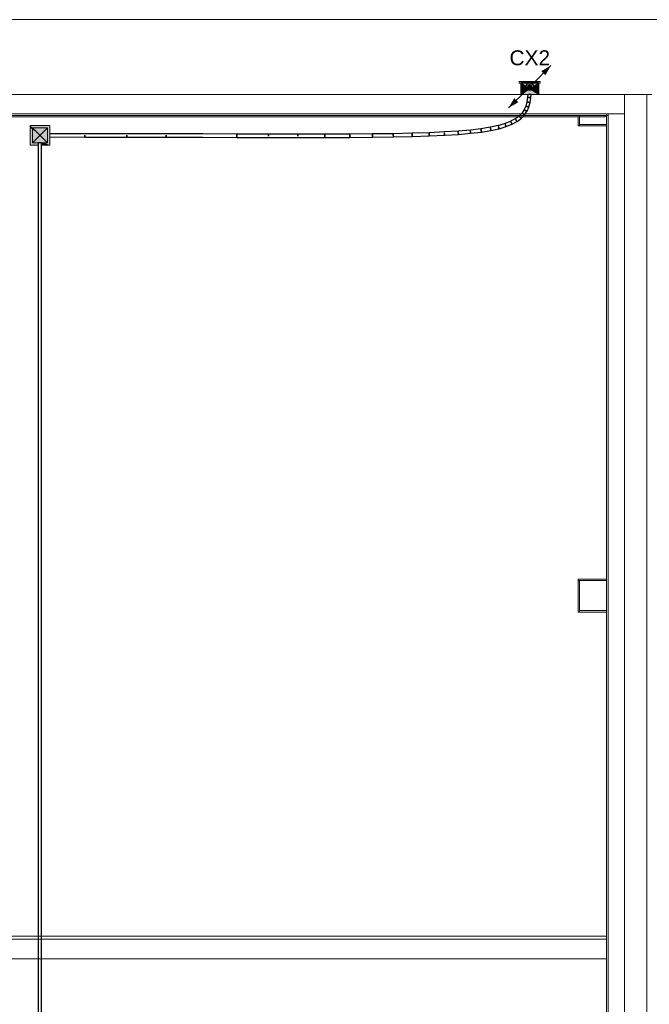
# Model space of a CAD drawing. Header units: millimetres. Extents: x 4476663 to 4477054, y -30323851 to -30323414.
# Tile 195 of 256: x 4476946 to 4476954, y -30323648 to -30323635. Entities that reach past the tile are written whole.
import ezdxf

# ---------------------------------------------------------------- set-up
doc = ezdxf.new("R2010")
doc.units = ezdxf.units.MM
doc.linetypes.add('NULL', pattern=[0])
for name, color, linetype, lineweight in [('Caixas de passagem', 134, 'Continuous', 5), ('Caixas de passagem - Hachuras', 174, 'Continuous', 5), ('CE-Caixa de passagem de fiação', 9, 'Continuous', 18), ('CE-Condutos (Direta)', 52, 'Continuous', 25), ('CE-Condutos (Teto)', 1, 'Continuous', 25), ('IFC-Parede padrão-Contorno', 44, 'Continuous', 5), ('Textos', 7, 'Continuous', 9)]:
    doc.layers.add(name, color=color, linetype=linetype, lineweight=lineweight)
doc.styles.add('ARIAL', font='arial.ttf')

msp = doc.modelspace()

# ---------------------------------------------------------------- hatches: boundary and pattern name
at = {"layer": 'Caixas de passagem', "linetype": 'Continuous'}
msp.add_hatch(color=134, dxfattribs=at).paths.add_polyline_path([(4476952.916, -30323635.487), (4476952.636, -30323635.487), (4476952.636, -30323635.507), (4476952.916, -30323635.507)])
at = {"layer": 'Caixas de passagem - Hachuras', "linetype": 'Continuous'}
for points in [[(4476952.776, -30323635.582), (4476952.656, -30323635.507), (4476952.656, -30323635.657)], [(4476952.896, -30323635.507), (4476952.656, -30323635.507), (4476952.776, -30323635.582)], [(4476952.896, -30323635.507), (4476952.776, -30323635.582), (4476952.896, -30323635.657)], [(4476952.776, -30323635.582), (4476952.656, -30323635.657), (4476952.896, -30323635.657)], [(4476946.124, -30323636.105), (4476946.224, -30323636.205), (4476946.324, -30323636.105)], [(4476946.124, -30323636.105), (4476946.124, -30323636.305), (4476946.224, -30323636.205)], [(4476946.324, -30323636.105), (4476946.224, -30323636.205), (4476946.324, -30323636.305)], [(4476946.224, -30323636.205), (4476946.124, -30323636.305), (4476946.324, -30323636.305)]]:
    msp.add_hatch(color=174, dxfattribs=at).paths.add_polyline_path(points)
at = {"layer": 'CE-Caixa de passagem de fiação', "linetype": 'Continuous'}
for points in [[(4476952.888, -30323635.497), (4476952.654, -30323635.507), (4476952.896, -30323635.507)], [(4476952.888, -30323635.497), (4476952.664, -30323635.497), (4476952.654, -30323635.507)], [(4476952.742, -30323635.517), (4476952.751, -30323635.532), (4476952.789, -30323635.532), (4476952.8, -30323635.546), (4476952.797, -30323635.569), (4476952.656, -30323635.657), (4476952.896, -30323635.657), (4476952.896, -30323635.507), (4476952.656, -30323635.507), (4476952.656, -30323635.657), (4476952.774, -30323635.583), (4476952.748, -30323635.561)], [(4476946.094, -30323636.075), (4476946.094, -30323636.105), (4476946.202, -30323636.183), (4476946.124, -30323636.105), (4476946.13, -30323636.105)], [(4476946.324, -30323636.305), (4476946.281, -30323636.305), (4476946.354, -30323636.335), (4476946.354, -30323636.075), (4476946.094, -30323636.075), (4476946.13, -30323636.105), (4476946.324, -30323636.105)], [(4476946.094, -30323636.335), (4476946.202, -30323636.335), (4476946.202, -30323636.305), (4476946.124, -30323636.305), (4476946.124, -30323636.127), (4476946.094, -30323636.105)], [(4476946.124, -30323636.105), (4476946.124, -30323636.305), (4476946.324, -30323636.305), (4476946.324, -30323636.105), (4476946.124, -30323636.105), (4476946.201, -30323636.183)], [(4476946.354, -30323636.335), (4476946.281, -30323636.305), (4476946.246, -30323636.305), (4476946.246, -30323636.335)]]:
    msp.add_hatch(color=181, dxfattribs=at).paths.add_polyline_path(points)
at = {"layer": 'CE-Condutos (Direta)', "linetype": 'Continuous'}
for points in [[(4476953.059, -30323635.272), (4476952.929, -30323635.347), (4476952.984, -30323635.402)], [(4476952.75, -30323635.554), (4476952.752, -30323635.565), (4476952.768, -30323635.579), (4476952.789, -30323635.577), (4476952.801, -30323635.56), (4476952.797, -30323635.539), (4476952.778, -30323635.529), (4476952.758, -30323635.535)], [(4476952.493, -30323635.837), (4476952.623, -30323635.762), (4476952.568, -30323635.707)]]:
    msp.add_hatch(color=161, dxfattribs=at).paths.add_polyline_path(points)

# ---------------------------------------------------------------- linework, layer by layer
at = {"layer": 'Caixas de passagem'}
for p, q in [((4476952.636, -30323635.507), (4476952.636, -30323635.487)), ((4476952.636, -30323635.487), (4476952.916, -30323635.487)), ((4476952.656, -30323635.507), (4476952.636, -30323635.507)), ((4476952.656, -30323635.657), (4476952.896, -30323635.507)), ((4476952.896, -30323635.657), (4476952.656, -30323635.507)), ((4476952.916, -30323635.507), (4476952.896, -30323635.507)), ((4476952.916, -30323635.487), (4476952.916, -30323635.507)), ((4476946.124, -30323636.305), (4476946.124, -30323636.105)), ((4476946.124, -30323636.105), (4476946.324, -30323636.105)), ((4476946.324, -30323636.305), (4476946.124, -30323636.105)), ((4476946.324, -30323636.105), (4476946.124, -30323636.305)), ((4476946.324, -30323636.105), (4476946.324, -30323636.305)), ((4476946.324, -30323636.305), (4476946.124, -30323636.305))]:
    msp.add_line(p, q, dxfattribs=at)
msp.add_lwpolyline([(4476952.656, -30323635.657), (4476952.656, -30323635.507), (4476952.896, -30323635.507), (4476952.896, -30323635.657), (4476952.656, -30323635.657)], dxfattribs=at)
at = {"layer": 'CE-Caixa de passagem de fiação'}
for p, q in [((4476952.664, -30323635.497), (4476952.654, -30323635.507)), ((4476952.654, -30323635.507), (4476952.896, -30323635.507)), ((4476952.656, -30323635.507), (4476952.656, -30323635.514)), ((4476952.71, -30323635.507), (4476952.656, -30323635.507)), ((4476952.656, -30323635.514), (4476952.656, -30323635.542)), ((4476952.67, -30323635.497), (4476952.664, -30323635.497)), ((4476952.68, -30323635.497), (4476952.67, -30323635.497)), ((4476952.67, -30323635.497), (4476952.671, -30323635.497)), ((4476952.67, -30323635.497), (4476952.67, -30323635.497)), ((4476952.671, -30323635.497), (4476952.67, -30323635.497)), ((4476952.671, -30323635.497), (4476952.673, -30323635.497)), ((4476952.672, -30323635.497), (4476952.671, -30323635.497)), ((4476952.674, -30323635.497), (4476952.672, -30323635.497)), ((4476952.673, -30323635.497), (4476952.674, -30323635.497)), ((4476952.674, -30323635.497), (4476952.675, -30323635.497)), ((4476952.675, -30323635.497), (4476952.674, -30323635.497)), ((4476952.675, -30323635.497), (4476952.676, -30323635.497)), ((4476952.676, -30323635.497), (4476952.675, -30323635.497)), ((4476952.676, -30323635.497), (4476952.677, -30323635.497)), ((4476952.677, -30323635.497), (4476952.676, -30323635.497)), ((4476952.677, -30323635.497), (4476952.679, -30323635.497)), ((4476952.679, -30323635.497), (4476952.677, -30323635.497)), ((4476952.679, -30323635.497), (4476952.68, -30323635.497)), ((4476952.68, -30323635.497), (4476952.679, -30323635.497)), ((4476952.682, -30323635.497), (4476952.68, -30323635.497)), ((4476952.68, -30323635.497), (4476952.68, -30323635.497)), ((4476952.68, -30323635.497), (4476952.68, -30323635.497)), ((4476952.68, -30323635.497), (4476952.682, -30323635.497)), ((4476952.682, -30323635.497), (4476952.68, -30323635.497)), ((4476952.872, -30323635.497), (4476952.682, -30323635.497)), ((4476952.682, -30323635.497), (4476952.682, -30323635.497)), ((4476952.712, -30323635.507), (4476952.71, -30323635.507)), ((4476952.74, -30323635.507), (4476952.712, -30323635.507)), ((4476952.76, -30323635.507), (4476952.74, -30323635.507)), ((4476952.761, -30323635.507), (4476952.76, -30323635.507)), ((4476952.779, -30323635.507), (4476952.761, -30323635.507)), ((4476952.782, -30323635.507), (4476952.779, -30323635.507)), ((4476952.801, -30323635.507), (4476952.782, -30323635.507)), ((4476952.807, -30323635.507), (4476952.801, -30323635.507)), ((4476952.825, -30323635.507), (4476952.807, -30323635.507)), ((4476952.866, -30323635.507), (4476952.825, -30323635.507)), ((4476952.896, -30323635.507), (4476952.866, -30323635.507)), ((4476952.882, -30323635.497), (4476952.872, -30323635.497)), ((4476952.872, -30323635.497), (4476952.872, -30323635.497)), ((4476952.873, -30323635.497), (4476952.872, -30323635.497)), ((4476952.872, -30323635.497), (4476952.873, -30323635.497)), ((4476952.874, -30323635.497), (4476952.873, -30323635.497)), ((4476952.873, -30323635.497), (4476952.874, -30323635.497)), ((4476952.875, -30323635.497), (4476952.874, -30323635.497)), ((4476952.874, -30323635.497), (4476952.876, -30323635.497)), ((4476952.877, -30323635.497), (4476952.875, -30323635.497)), ((4476952.876, -30323635.497), (4476952.877, -30323635.497)), ((4476952.878, -30323635.497), (4476952.877, -30323635.497)), ((4476952.877, -30323635.497), (4476952.878, -30323635.497)), ((4476952.879, -30323635.497), (4476952.878, -30323635.497)), ((4476952.878, -30323635.497), (4476952.879, -30323635.497)), ((4476952.88, -30323635.497), (4476952.879, -30323635.497)), ((4476952.879, -30323635.497), (4476952.88, -30323635.497)), ((4476952.882, -30323635.497), (4476952.88, -30323635.497)), ((4476952.88, -30323635.497), (4476952.882, -30323635.497)), ((4476952.888, -30323635.497), (4476952.882, -30323635.497)), ((4476952.882, -30323635.497), (4476952.882, -30323635.497)), ((4476952.896, -30323635.505), (4476952.888, -30323635.497)), ((4476952.898, -30323635.507), (4476952.896, -30323635.505)), ((4476952.896, -30323635.542), (4476952.896, -30323635.507)), ((4476952.896, -30323635.507), (4476952.898, -30323635.507)), ((4476952.656, -30323635.542), (4476952.656, -30323635.567)), ((4476952.656, -30323635.567), (4476952.656, -30323635.594)), ((4476952.656, -30323635.594), (4476952.656, -30323635.62)), ((4476952.656, -30323635.62), (4476952.656, -30323635.657)), ((4476952.656, -30323635.657), (4476952.7, -30323635.657)), ((4476952.7, -30323635.657), (4476952.75, -30323635.657)), ((4476952.75, -30323635.657), (4476952.758, -30323635.657)), ((4476952.758, -30323635.657), (4476952.772, -30323635.657)), ((4476952.772, -30323635.657), (4476952.773, -30323635.657)), ((4476952.772, -30323635.657), (4476952.772, -30323635.657)), ((4476952.772, -30323635.657), (4476952.772, -30323635.657)), ((4476952.773, -30323635.657), (4476952.896, -30323635.657)), ((4476952.896, -30323635.657), (4476952.896, -30323635.542)), ((4476946.094, -30323636.075), (4476946.094, -30323636.105)), ((4476946.124, -30323636.075), (4476946.094, -30323636.075)), ((4476946.094, -30323636.105), (4476946.094, -30323636.227)), ((4476946.224, -30323636.075), (4476946.124, -30323636.075)), ((4476946.224, -30323636.105), (4476946.124, -30323636.105)), ((4476946.124, -30323636.105), (4476946.124, -30323636.227)), ((4476946.324, -30323636.075), (4476946.224, -30323636.075)), ((4476946.324, -30323636.105), (4476946.224, -30323636.105)), ((4476946.354, -30323636.075), (4476946.324, -30323636.075)), ((4476946.324, -30323636.183), (4476946.324, -30323636.105)), ((4476946.324, -30323636.227), (4476946.324, -30323636.183)), ((4476946.354, -30323636.105), (4476946.354, -30323636.075)), ((4476946.354, -30323636.183), (4476946.354, -30323636.105)), ((4476946.354, -30323636.227), (4476946.354, -30323636.183)), ((4476946.094, -30323636.227), (4476946.094, -30323636.305)), ((4476946.094, -30323636.305), (4476946.094, -30323636.335)), ((4476946.124, -30323636.227), (4476946.124, -30323636.305)), ((4476946.124, -30323636.305), (4476946.202, -30323636.305)), ((4476946.202, -30323636.305), (4476946.224, -30323636.305)), ((4476946.224, -30323636.305), (4476946.246, -30323636.305)), ((4476946.246, -30323636.305), (4476946.324, -30323636.305)), ((4476946.324, -30323636.305), (4476946.324, -30323636.227)), ((4476946.354, -30323636.335), (4476946.354, -30323636.227)), ((4476946.094, -30323636.335), (4476946.124, -30323636.335)), ((4476946.124, -30323636.335), (4476946.202, -30323636.335)), ((4476946.246, -30323636.335), (4476946.324, -30323636.335)), ((4476946.324, -30323636.335), (4476946.354, -30323636.335))]:
    msp.add_line(p, q, dxfattribs=at)
at = {"layer": 'CE-Condutos (Direta)'}
for p, q in [((4476952.768, -30323635.53), (4476952.758, -30323635.535)), ((4476952.778, -30323635.529), (4476952.768, -30323635.53)), ((4476952.789, -30323635.532), (4476952.778, -30323635.529)), ((4476952.752, -30323635.544), (4476952.75, -30323635.554)), ((4476952.75, -30323635.554), (4476952.752, -30323635.565)), ((4476952.758, -30323635.535), (4476952.752, -30323635.544)), ((4476952.752, -30323635.565), (4476952.758, -30323635.574)), ((4476952.758, -30323635.574), (4476952.768, -30323635.579)), ((4476952.768, -30323635.579), (4476952.778, -30323635.58)), ((4476952.778, -30323635.58), (4476952.789, -30323635.577)), ((4476952.797, -30323635.539), (4476952.789, -30323635.532)), ((4476952.789, -30323635.577), (4476952.797, -30323635.57)), ((4476952.801, -30323635.549), (4476952.797, -30323635.539)), ((4476952.797, -30323635.57), (4476952.801, -30323635.56)), ((4476952.801, -30323635.56), (4476952.801, -30323635.549))]:
    msp.add_line(p, q, dxfattribs=at)
for points in [[(4476952.811, -30323635.519), (4476953.059, -30323635.272)], [(4476952.74, -30323635.59), (4476952.493, -30323635.837)]]:
    msp.add_lwpolyline(points, dxfattribs=at)
msp.add_circle((4476952.776, -30323635.554), 0.05, dxfattribs=at)
msp.add_circle((4476952.776, -30323635.554), 0.05, dxfattribs=at)
at = {"layer": 'CE-Condutos (Teto)'}
for p, q in [((4476952.75, -30323635.655), (4476952.747, -30323635.693)), ((4476952.772, -30323635.657), (4476952.763, -30323635.656)), ((4476952.781, -30323635.658), (4476952.772, -30323635.657)), ((4476952.788, -30323635.658), (4476952.781, -30323635.658)), ((4476952.793, -30323635.659), (4476952.788, -30323635.658)), ((4476952.792, -30323635.7), (4476952.795, -30323635.659)), ((4476952.795, -30323635.659), (4476952.793, -30323635.659)), ((4476952.737, -30323635.757), (4476952.722, -30323635.813)), ((4476952.738, -30323635.755), (4476952.737, -30323635.757)), ((4476952.738, -30323635.755), (4476952.737, -30323635.757)), ((4476952.737, -30323635.758), (4476952.739, -30323635.758)), ((4476952.747, -30323635.696), (4476952.738, -30323635.755)), ((4476952.739, -30323635.758), (4476952.744, -30323635.759)), ((4476952.744, -30323635.759), (4476952.751, -30323635.76)), ((4476952.747, -30323635.693), (4476952.747, -30323635.695)), ((4476952.747, -30323635.695), (4476952.747, -30323635.694)), ((4476952.747, -30323635.694), (4476952.747, -30323635.696)), ((4476952.748, -30323635.696), (4476952.752, -30323635.697)), ((4476952.754, -30323635.696), (4476952.749, -30323635.695)), ((4476952.751, -30323635.76), (4476952.759, -30323635.761)), ((4476952.761, -30323635.697), (4476952.754, -30323635.696)), ((4476952.759, -30323635.761), (4476952.754, -30323635.76)), ((4476952.763, -30323635.762), (4476952.759, -30323635.761)), ((4476952.759, -30323635.761), (4476952.76, -30323635.761)), ((4476952.76, -30323635.697), (4476952.769, -30323635.698)), ((4476952.76, -30323635.761), (4476952.769, -30323635.763)), ((4476952.769, -30323635.698), (4476952.761, -30323635.697)), ((4476952.771, -30323635.765), (4476952.763, -30323635.762)), ((4476952.765, -30323635.825), (4476952.781, -30323635.767)), ((4476952.769, -30323635.698), (4476952.778, -30323635.699)), ((4476952.77, -30323635.698), (4476952.769, -30323635.698)), ((4476952.769, -30323635.763), (4476952.777, -30323635.764)), ((4476952.779, -30323635.7), (4476952.77, -30323635.698)), ((4476952.778, -30323635.766), (4476952.771, -30323635.765)), ((4476952.777, -30323635.764), (4476952.781, -30323635.765)), ((4476952.778, -30323635.699), (4476952.785, -30323635.699)), ((4476952.781, -30323635.767), (4476952.778, -30323635.766)), ((4476952.786, -30323635.701), (4476952.779, -30323635.7)), ((4476952.781, -30323635.765), (4476952.791, -30323635.701)), ((4476952.781, -30323635.765), (4476952.781, -30323635.765)), ((4476952.785, -30323635.699), (4476952.79, -30323635.7)), ((4476952.791, -30323635.701), (4476952.786, -30323635.701)), ((4476952.79, -30323635.7), (4476952.792, -30323635.7)), ((4476952.791, -30323635.701), (4476952.791, -30323635.701)), ((4476952.67, -30323635.908), (4476952.633, -30323635.945)), ((4476952.672, -30323635.904), (4476952.67, -30323635.907)), ((4476952.672, -30323635.905), (4476952.67, -30323635.907)), ((4476952.67, -30323635.907), (4476952.67, -30323635.908)), ((4476952.671, -30323635.909), (4476952.675, -30323635.911)), ((4476952.699, -30323635.863), (4476952.672, -30323635.904)), ((4476952.675, -30323635.907), (4476952.672, -30323635.905)), ((4476952.679, -30323635.911), (4476952.675, -30323635.907)), ((4476952.675, -30323635.911), (4476952.682, -30323635.916)), ((4476952.685, -30323635.917), (4476952.679, -30323635.911)), ((4476952.688, -30323635.92), (4476952.685, -30323635.917)), ((4476952.688, -30323635.92), (4476952.689, -30323635.921)), ((4476952.692, -30323635.924), (4476952.688, -30323635.92)), ((4476952.689, -30323635.921), (4476952.697, -30323635.926)), ((4476952.698, -30323635.93), (4476952.692, -30323635.924)), ((4476952.701, -30323635.86), (4476952.699, -30323635.863)), ((4476952.702, -30323635.86), (4476952.7, -30323635.863)), ((4476952.7, -30323635.863), (4476952.703, -30323635.865)), ((4476952.702, -30323635.86), (4476952.701, -30323635.86)), ((4476952.722, -30323635.813), (4476952.702, -30323635.859)), ((4476952.702, -30323635.859), (4476952.702, -30323635.86)), ((4476952.707, -30323635.863), (4476952.703, -30323635.861)), ((4476952.703, -30323635.865), (4476952.71, -30323635.868)), ((4476952.706, -30323635.932), (4476952.738, -30323635.884)), ((4476952.71, -30323635.868), (4476952.718, -30323635.871)), ((4476952.72, -30323635.872), (4476952.714, -30323635.868)), ((4476952.718, -30323635.871), (4476952.72, -30323635.872)), ((4476952.721, -30323635.873), (4476952.72, -30323635.872)), ((4476952.72, -30323635.872), (4476952.726, -30323635.875)), ((4476952.729, -30323635.878), (4476952.721, -30323635.873)), ((4476952.723, -30323635.81), (4476952.722, -30323635.813)), ((4476952.722, -30323635.813), (4476952.724, -30323635.814)), ((4476952.722, -30323635.813), (4476952.722, -30323635.813)), ((4476952.727, -30323635.812), (4476952.723, -30323635.81)), ((4476952.724, -30323635.814), (4476952.73, -30323635.816)), ((4476952.726, -30323635.875), (4476952.734, -30323635.878)), ((4476952.733, -30323635.815), (4476952.727, -30323635.812)), ((4476952.735, -30323635.882), (4476952.729, -30323635.878)), ((4476952.741, -30323635.818), (4476952.733, -30323635.815)), ((4476952.734, -30323635.878), (4476952.739, -30323635.88)), ((4476952.738, -30323635.884), (4476952.735, -30323635.882)), ((4476952.738, -30323635.818), (4476952.743, -30323635.819)), ((4476952.739, -30323635.88), (4476952.741, -30323635.881)), ((4476952.743, -30323635.819), (4476952.741, -30323635.818)), ((4476952.741, -30323635.881), (4476952.764, -30323635.828)), ((4476952.75, -30323635.822), (4476952.743, -30323635.819)), ((4476952.743, -30323635.819), (4476952.747, -30323635.82)), ((4476952.747, -30323635.82), (4476952.755, -30323635.823)), ((4476952.757, -30323635.825), (4476952.75, -30323635.822)), ((4476952.755, -30323635.823), (4476952.762, -30323635.824)), ((4476952.762, -30323635.827), (4476952.757, -30323635.825)), ((4476952.762, -30323635.824), (4476952.765, -30323635.825)), ((4476952.764, -30323635.828), (4476952.762, -30323635.827)), ((4476952.446, -30323636.047), (4476952.361, -30323636.072)), ((4476952.519, -30323636.018), (4476952.444, -30323636.047)), ((4476952.444, -30323636.047), (4476952.444, -30323636.048)), ((4476952.445, -30323636.05), (4476952.447, -30323636.056)), ((4476952.447, -30323636.051), (4476952.446, -30323636.047)), ((4476952.447, -30323636.056), (4476952.451, -30323636.065)), ((4476952.581, -30323635.984), (4476952.519, -30323636.017)), ((4476952.522, -30323636.017), (4476952.519, -30323636.018)), ((4476952.519, -30323636.017), (4476952.519, -30323636.018)), ((4476952.523, -30323636.02), (4476952.522, -30323636.017)), ((4476952.525, -30323636.024), (4476952.523, -30323636.02)), ((4476952.523, -30323636.024), (4476952.527, -30323636.032)), ((4476952.525, -30323636.026), (4476952.525, -30323636.024)), ((4476952.529, -30323636.034), (4476952.525, -30323636.026)), ((4476952.53, -30323636.037), (4476952.529, -30323636.034)), ((4476952.532, -30323636.042), (4476952.53, -30323636.037)), ((4476952.53, -30323636.037), (4476952.53, -30323636.037)), ((4476952.53, -30323636.037), (4476952.531, -30323636.04)), ((4476952.531, -30323636.04), (4476952.535, -30323636.048)), ((4476952.535, -30323636.05), (4476952.532, -30323636.042)), ((4476952.535, -30323636.048), (4476952.539, -30323636.053)), ((4476952.537, -30323636.056), (4476952.535, -30323636.05)), ((4476952.538, -30323636.058), (4476952.537, -30323636.056)), ((4476952.539, -30323636.053), (4476952.54, -30323636.057)), ((4476952.54, -30323636.057), (4476952.605, -30323636.022)), ((4476952.583, -30323635.983), (4476952.581, -30323635.984)), ((4476952.582, -30323635.985), (4476952.584, -30323635.989)), ((4476952.584, -30323635.983), (4476952.583, -30323635.983)), ((4476952.584, -30323635.983), (4476952.583, -30323635.983)), ((4476952.631, -30323635.948), (4476952.584, -30323635.983)), ((4476952.585, -30323635.985), (4476952.584, -30323635.983)), ((4476952.584, -30323635.989), (4476952.589, -30323635.995)), ((4476952.589, -30323635.995), (4476952.594, -30323636.002)), ((4476952.594, -30323636.002), (4476952.591, -30323635.997)), ((4476952.596, -30323636.005), (4476952.594, -30323636.002)), ((4476952.594, -30323636.002), (4476952.6, -30323636.01)), ((4476952.6, -30323636.013), (4476952.596, -30323636.005)), ((4476952.6, -30323636.01), (4476952.604, -30323636.016)), ((4476952.603, -30323636.019), (4476952.6, -30323636.013)), ((4476952.605, -30323636.022), (4476952.603, -30323636.019)), ((4476952.604, -30323636.016), (4476952.607, -30323636.019)), ((4476952.607, -30323636.019), (4476952.608, -30323636.02)), ((4476952.608, -30323636.02), (4476952.66, -30323635.981)), ((4476952.632, -30323635.947), (4476952.631, -30323635.948)), ((4476952.632, -30323635.947), (4476952.631, -30323635.948)), ((4476952.631, -30323635.948), (4476952.633, -30323635.95)), ((4476952.633, -30323635.945), (4476952.632, -30323635.947)), ((4476952.633, -30323635.95), (4476952.638, -30323635.955)), ((4476952.634, -30323635.946), (4476952.634, -30323635.946)), ((4476952.637, -30323635.95), (4476952.634, -30323635.946)), ((4476952.638, -30323635.955), (4476952.644, -30323635.961)), ((4476952.647, -30323635.963), (4476952.641, -30323635.956)), ((4476952.644, -30323635.961), (4476952.647, -30323635.963)), ((4476952.647, -30323635.963), (4476952.651, -30323635.967)), ((4476952.652, -30323635.971), (4476952.647, -30323635.963)), ((4476952.651, -30323635.967), (4476952.657, -30323635.973)), ((4476952.657, -30323635.977), (4476952.652, -30323635.971)), ((4476952.657, -30323635.973), (4476952.661, -30323635.977)), ((4476952.659, -30323635.98), (4476952.657, -30323635.977)), ((4476952.66, -30323635.981), (4476952.659, -30323635.98)), ((4476952.661, -30323635.977), (4476952.663, -30323635.979)), ((4476952.663, -30323635.979), (4476952.704, -30323635.936)), ((4476952.697, -30323635.926), (4476952.703, -30323635.93)), ((4476952.703, -30323635.934), (4476952.698, -30323635.93)), ((4476952.703, -30323635.93), (4476952.706, -30323635.932)), ((4476952.704, -30323635.936), (4476952.703, -30323635.934)), ((4476946.823, -30323636.183), (4476946.354, -30323636.183)), ((4476947.385, -30323636.184), (4476946.823, -30323636.183)), ((4476947.911, -30323636.185), (4476947.385, -30323636.184)), ((4476948.401, -30323636.187), (4476947.911, -30323636.185)), ((4476948.857, -30323636.188), (4476948.401, -30323636.187)), ((4476948.857, -30323636.188), (4476948.857, -30323636.188)), ((4476948.857, -30323636.188), (4476948.857, -30323636.191)), ((4476948.857, -30323636.191), (4476948.857, -30323636.188)), ((4476949.281, -30323636.19), (4476948.857, -30323636.188)), ((4476950.367, -30323636.189), (4476950.035, -30323636.19)), ((4476950.672, -30323636.186), (4476950.367, -30323636.189)), ((4476950.367, -30323636.192), (4476950.367, -30323636.189)), ((4476950.367, -30323636.189), (4476950.367, -30323636.189)), ((4476950.367, -30323636.189), (4476950.367, -30323636.192)), ((4476950.367, -30323636.189), (4476950.367, -30323636.189)), ((4476950.95, -30323636.183), (4476950.672, -30323636.186)), ((4476950.672, -30323636.186), (4476950.672, -30323636.186)), ((4476950.672, -30323636.186), (4476950.672, -30323636.189)), ((4476950.672, -30323636.186), (4476950.672, -30323636.186)), ((4476951.202, -30323636.177), (4476950.95, -30323636.183)), ((4476950.95, -30323636.185), (4476950.95, -30323636.183)), ((4476950.95, -30323636.183), (4476950.95, -30323636.183)), ((4476950.95, -30323636.183), (4476950.95, -30323636.183)), ((4476950.95, -30323636.192), (4476950.95, -30323636.185)), ((4476950.95, -30323636.185), (4476950.95, -30323636.191)), ((4476951.43, -30323636.17), (4476951.202, -30323636.177)), ((4476951.202, -30323636.177), (4476951.202, -30323636.177)), ((4476951.202, -30323636.177), (4476951.202, -30323636.177)), ((4476951.202, -30323636.18), (4476951.202, -30323636.186)), ((4476951.202, -30323636.186), (4476951.203, -30323636.194)), ((4476951.203, -30323636.194), (4476951.203, -30323636.186)), ((4476951.635, -30323636.16), (4476951.43, -30323636.17)), ((4476951.431, -30323636.17), (4476951.43, -30323636.17)), ((4476951.43, -30323636.17), (4476951.43, -30323636.17)), ((4476951.43, -30323636.172), (4476951.431, -30323636.178)), ((4476951.431, -30323636.178), (4476951.431, -30323636.186)), ((4476951.431, -30323636.187), (4476951.431, -30323636.178)), ((4476951.431, -30323636.186), (4476951.431, -30323636.196)), ((4476951.431, -30323636.196), (4476951.431, -30323636.187)), ((4476951.818, -30323636.148), (4476951.635, -30323636.16)), ((4476951.635, -30323636.16), (4476951.635, -30323636.16)), ((4476951.635, -30323636.16), (4476951.635, -30323636.16)), ((4476951.636, -30323636.169), (4476951.636, -30323636.163)), ((4476951.636, -30323636.163), (4476951.636, -30323636.163)), ((4476951.637, -30323636.182), (4476951.636, -30323636.177)), ((4476951.637, -30323636.182), (4476951.637, -30323636.182)), ((4476951.637, -30323636.182), (4476951.637, -30323636.186)), ((4476951.637, -30323636.186), (4476951.637, -30323636.182)), ((4476951.637, -30323636.186), (4476951.637, -30323636.195)), ((4476951.637, -30323636.195), (4476951.637, -30323636.186)), ((4476951.981, -30323636.134), (4476951.818, -30323636.148)), ((4476951.819, -30323636.148), (4476951.818, -30323636.148)), ((4476951.818, -30323636.148), (4476951.818, -30323636.15)), ((4476951.819, -30323636.152), (4476951.819, -30323636.151)), ((4476951.819, -30323636.156), (4476951.819, -30323636.152)), ((4476951.819, -30323636.156), (4476951.819, -30323636.164)), ((4476951.82, -30323636.171), (4476951.82, -30323636.165)), ((4476951.82, -30323636.171), (4476951.82, -30323636.171)), ((4476951.82, -30323636.174), (4476951.82, -30323636.171)), ((4476951.82, -30323636.171), (4476951.82, -30323636.173)), ((4476951.82, -30323636.173), (4476951.821, -30323636.182)), ((4476951.821, -30323636.183), (4476951.82, -30323636.174)), ((4476951.821, -30323636.182), (4476951.822, -30323636.189)), ((4476951.821, -30323636.189), (4476951.821, -30323636.183)), ((4476951.822, -30323636.193), (4476951.985, -30323636.178)), ((4476951.98, -30323636.136), (4476951.981, -30323636.141)), ((4476952.123, -30323636.117), (4476951.981, -30323636.134)), ((4476951.981, -30323636.134), (4476951.981, -30323636.134)), ((4476951.981, -30323636.138), (4476951.981, -30323636.136)), ((4476951.982, -30323636.15), (4476951.981, -30323636.142)), ((4476951.983, -30323636.156), (4476951.982, -30323636.15)), ((4476951.983, -30323636.159), (4476951.983, -30323636.156)), ((4476951.983, -30323636.156), (4476951.983, -30323636.158)), ((4476951.983, -30323636.158), (4476951.984, -30323636.167)), ((4476951.984, -30323636.168), (4476951.983, -30323636.159)), ((4476951.984, -30323636.167), (4476951.985, -30323636.174)), ((4476951.984, -30323636.174), (4476951.984, -30323636.168)), ((4476951.985, -30323636.178), (4476951.984, -30323636.174)), ((4476951.985, -30323636.178), (4476952.129, -30323636.161)), ((4476951.985, -30323636.174), (4476951.985, -30323636.178)), ((4476952.123, -30323636.118), (4476952.124, -30323636.123)), ((4476952.248, -30323636.097), (4476952.124, -30323636.117)), ((4476952.124, -30323636.121), (4476952.124, -30323636.119)), ((4476952.124, -30323636.123), (4476952.125, -30323636.131)), ((4476952.125, -30323636.132), (4476952.124, -30323636.124)), ((4476952.125, -30323636.131), (4476952.126, -30323636.139)), ((4476952.126, -30323636.139), (4476952.125, -30323636.132)), ((4476952.126, -30323636.141), (4476952.126, -30323636.139)), ((4476952.126, -30323636.139), (4476952.126, -30323636.14)), ((4476952.126, -30323636.14), (4476952.128, -30323636.149)), ((4476952.127, -30323636.15), (4476952.126, -30323636.141)), ((4476952.128, -30323636.157), (4476952.127, -30323636.15)), ((4476952.128, -30323636.149), (4476952.129, -30323636.156)), ((4476952.129, -30323636.161), (4476952.128, -30323636.157)), ((4476952.129, -30323636.156), (4476952.13, -30323636.16)), ((4476952.13, -30323636.161), (4476952.255, -30323636.14)), ((4476952.13, -30323636.16), (4476952.13, -30323636.161)), ((4476952.247, -30323636.097), (4476952.247, -30323636.098)), ((4476952.247, -30323636.098), (4476952.248, -30323636.102)), ((4476952.249, -30323636.096), (4476952.248, -30323636.097)), ((4476952.248, -30323636.098), (4476952.248, -30323636.097)), ((4476952.248, -30323636.097), (4476952.248, -30323636.097)), ((4476952.248, -30323636.102), (4476952.249, -30323636.11)), ((4476952.355, -30323636.073), (4476952.249, -30323636.096)), ((4476952.25, -30323636.111), (4476952.249, -30323636.103)), ((4476952.249, -30323636.11), (4476952.251, -30323636.119)), ((4476952.251, -30323636.119), (4476952.25, -30323636.111)), ((4476952.252, -30323636.12), (4476952.251, -30323636.119)), ((4476952.251, -30323636.119), (4476952.253, -30323636.127)), ((4476952.253, -30323636.129), (4476952.252, -30323636.12)), ((4476952.253, -30323636.127), (4476952.255, -30323636.135)), ((4476952.254, -30323636.136), (4476952.253, -30323636.129)), ((4476952.255, -30323636.14), (4476952.254, -30323636.136)), ((4476952.255, -30323636.135), (4476952.256, -30323636.139)), ((4476952.255, -30323636.14), (4476952.255, -30323636.14)), ((4476952.256, -30323636.14), (4476952.364, -30323636.117)), ((4476952.256, -30323636.139), (4476952.256, -30323636.14)), ((4476952.353, -30323636.074), (4476952.355, -30323636.078)), ((4476952.355, -30323636.074), (4476952.353, -30323636.074)), ((4476952.361, -30323636.072), (4476952.355, -30323636.074)), ((4476952.355, -30323636.074), (4476952.355, -30323636.073)), ((4476952.356, -30323636.079), (4476952.355, -30323636.074)), ((4476952.355, -30323636.074), (4476952.355, -30323636.074)), ((4476952.355, -30323636.078), (4476952.357, -30323636.085)), ((4476952.36, -30323636.095), (4476952.358, -30323636.086)), ((4476952.359, -30323636.093), (4476952.36, -30323636.095)), ((4476952.36, -30323636.095), (4476952.362, -30323636.102)), ((4476952.362, -30323636.104), (4476952.36, -30323636.095)), ((4476952.362, -30323636.102), (4476952.364, -30323636.11)), ((4476952.363, -30323636.111), (4476952.362, -30323636.104)), ((4476952.364, -30323636.116), (4476952.363, -30323636.111)), ((4476952.364, -30323636.11), (4476952.365, -30323636.115)), ((4476952.364, -30323636.117), (4476952.364, -30323636.116)), ((4476952.365, -30323636.115), (4476952.366, -30323636.117)), ((4476952.366, -30323636.117), (4476952.458, -30323636.089)), ((4476952.452, -30323636.066), (4476952.449, -30323636.058)), ((4476952.452, -30323636.068), (4476952.452, -30323636.066)), ((4476952.454, -30323636.075), (4476952.452, -30323636.068)), ((4476952.452, -30323636.068), (4476952.454, -30323636.073)), ((4476952.454, -30323636.073), (4476952.457, -30323636.081)), ((4476952.456, -30323636.083), (4476952.454, -30323636.075)), ((4476952.458, -30323636.088), (4476952.456, -30323636.083)), ((4476952.457, -30323636.081), (4476952.459, -30323636.086)), ((4476952.458, -30323636.089), (4476952.458, -30323636.088)), ((4476952.459, -30323636.086), (4476952.46, -30323636.089)), ((4476952.46, -30323636.089), (4476952.538, -30323636.058)), ((4476946.205, -30323636.305), (4476946.202, -30323636.305)), ((4476946.202, -30323636.305), (4476946.202, -30323636.335)), ((4476946.212, -30323636.305), (4476946.205, -30323636.305)), ((4476946.221, -30323636.305), (4476946.212, -30323636.305)), ((4476946.23, -30323636.305), (4476946.221, -30323636.305)), ((4476946.239, -30323636.305), (4476946.23, -30323636.305)), ((4476946.244, -30323636.305), (4476946.239, -30323636.305)), ((4476946.246, -30323636.305), (4476946.244, -30323636.305)), ((4476946.246, -30323636.335), (4476946.246, -30323636.305)), ((4476946.354, -30323636.227), (4476946.823, -30323636.228)), ((4476946.823, -30323636.201), (4476946.823, -30323636.21)), ((4476946.823, -30323636.21), (4476946.823, -30323636.201)), ((4476946.823, -30323636.21), (4476946.823, -30323636.219)), ((4476946.823, -30323636.218), (4476946.823, -30323636.21)), ((4476946.823, -30323636.225), (4476946.823, -30323636.218)), ((4476946.823, -30323636.219), (4476946.823, -30323636.225)), ((4476946.823, -30323636.228), (4476946.823, -30323636.225)), ((4476946.823, -30323636.225), (4476946.823, -30323636.227)), ((4476946.823, -30323636.228), (4476946.823, -30323636.228)), ((4476946.823, -30323636.228), (4476947.373, -30323636.229)), ((4476947.373, -30323636.229), (4476947.385, -30323636.229)), ((4476947.385, -30323636.202), (4476947.385, -30323636.211)), ((4476947.385, -30323636.211), (4476947.385, -30323636.202)), ((4476947.385, -30323636.211), (4476947.385, -30323636.22)), ((4476947.385, -30323636.219), (4476947.385, -30323636.211)), ((4476947.385, -30323636.226), (4476947.385, -30323636.219)), ((4476947.385, -30323636.22), (4476947.385, -30323636.226)), ((4476947.385, -30323636.229), (4476947.385, -30323636.226)), ((4476947.385, -30323636.226), (4476947.385, -30323636.228)), ((4476947.385, -30323636.228), (4476947.385, -30323636.229)), ((4476947.385, -30323636.229), (4476947.91, -30323636.23)), ((4476947.385, -30323636.229), (4476947.385, -30323636.229)), ((4476947.91, -30323636.221), (4476947.91, -30323636.227)), ((4476947.91, -30323636.23), (4476947.91, -30323636.227)), ((4476947.91, -30323636.227), (4476947.91, -30323636.23)), ((4476947.91, -30323636.23), (4476948.401, -30323636.231)), ((4476947.91, -30323636.23), (4476947.91, -30323636.23)), ((4476947.911, -30323636.212), (4476947.911, -30323636.203)), ((4476947.911, -30323636.203), (4476947.911, -30323636.212)), ((4476947.91, -30323636.221), (4476947.911, -30323636.212)), ((4476947.911, -30323636.212), (4476947.91, -30323636.221)), ((4476947.91, -30323636.227), (4476947.91, -30323636.221)), ((4476948.401, -30323636.231), (4476948.857, -30323636.233)), ((4476948.857, -30323636.191), (4476948.857, -30323636.198)), ((4476948.857, -30323636.198), (4476948.857, -30323636.191)), ((4476948.857, -30323636.198), (4476948.857, -30323636.206)), ((4476948.857, -30323636.206), (4476948.857, -30323636.198)), ((4476948.857, -30323636.206), (4476948.857, -30323636.215)), ((4476948.857, -30323636.215), (4476948.857, -30323636.206)), ((4476948.857, -30323636.215), (4476948.857, -30323636.224)), ((4476948.857, -30323636.224), (4476948.857, -30323636.215)), ((4476948.857, -30323636.233), (4476949.281, -30323636.234)), ((4476949.281, -30323636.19), (4476949.281, -30323636.19)), ((4476949.281, -30323636.19), (4476949.281, -30323636.192)), ((4476949.281, -30323636.192), (4476949.281, -30323636.19)), ((4476949.673, -30323636.19), (4476949.281, -30323636.19)), ((4476949.281, -30323636.19), (4476949.281, -30323636.19)), ((4476949.281, -30323636.19), (4476949.281, -30323636.19)), ((4476949.281, -30323636.192), (4476949.281, -30323636.199)), ((4476949.281, -30323636.199), (4476949.281, -30323636.192)), ((4476949.281, -30323636.199), (4476949.281, -30323636.207)), ((4476949.281, -30323636.207), (4476949.281, -30323636.199)), ((4476949.281, -30323636.207), (4476949.281, -30323636.216)), ((4476949.281, -30323636.216), (4476949.281, -30323636.207)), ((4476949.281, -30323636.234), (4476949.673, -30323636.235)), ((4476949.673, -30323636.19), (4476949.673, -30323636.193)), ((4476950.035, -30323636.19), (4476949.673, -30323636.19)), ((4476949.673, -30323636.191), (4476949.673, -30323636.19)), ((4476949.673, -30323636.19), (4476949.673, -30323636.19)), ((4476949.673, -30323636.193), (4476949.673, -30323636.199)), ((4476949.673, -30323636.199), (4476949.673, -30323636.193)), ((4476949.673, -30323636.199), (4476949.673, -30323636.208)), ((4476949.673, -30323636.208), (4476949.673, -30323636.199)), ((4476949.673, -30323636.208), (4476949.673, -30323636.217)), ((4476949.673, -30323636.217), (4476949.673, -30323636.208)), ((4476949.673, -30323636.235), (4476950.035, -30323636.235)), ((4476950.035, -30323636.19), (4476950.035, -30323636.19)), ((4476950.035, -30323636.193), (4476950.035, -30323636.199)), ((4476950.035, -30323636.199), (4476950.035, -30323636.193)), ((4476950.035, -30323636.199), (4476950.035, -30323636.207)), ((4476950.035, -30323636.208), (4476950.035, -30323636.199)), ((4476950.035, -30323636.207), (4476950.035, -30323636.217)), ((4476950.035, -30323636.217), (4476950.035, -30323636.208)), ((4476950.035, -30323636.217), (4476950.035, -30323636.225)), ((4476950.035, -30323636.225), (4476950.035, -30323636.217)), ((4476950.035, -30323636.225), (4476950.035, -30323636.232)), ((4476950.035, -30323636.232), (4476950.035, -30323636.225)), ((4476950.035, -30323636.232), (4476950.035, -30323636.235)), ((4476950.035, -30323636.235), (4476950.035, -30323636.232)), ((4476950.035, -30323636.235), (4476950.368, -30323636.233)), ((4476950.367, -30323636.192), (4476950.367, -30323636.198)), ((4476950.367, -30323636.198), (4476950.367, -30323636.192)), ((4476950.367, -30323636.198), (4476950.367, -30323636.206)), ((4476950.368, -30323636.206), (4476950.367, -30323636.198)), ((4476950.367, -30323636.206), (4476950.368, -30323636.216)), ((4476950.368, -30323636.216), (4476950.368, -30323636.206)), ((4476950.368, -30323636.216), (4476950.368, -30323636.224)), ((4476950.368, -30323636.224), (4476950.368, -30323636.216)), ((4476950.368, -30323636.224), (4476950.368, -30323636.23)), ((4476950.368, -30323636.23), (4476950.368, -30323636.224)), ((4476950.368, -30323636.23), (4476950.368, -30323636.233)), ((4476950.368, -30323636.233), (4476950.368, -30323636.23)), ((4476950.368, -30323636.233), (4476950.672, -30323636.231)), ((4476950.672, -30323636.195), (4476950.672, -30323636.189)), ((4476950.672, -30323636.189), (4476950.672, -30323636.195)), ((4476950.672, -30323636.195), (4476950.672, -30323636.204)), ((4476950.672, -30323636.204), (4476950.672, -30323636.195)), ((4476950.672, -30323636.204), (4476950.672, -30323636.213)), ((4476950.672, -30323636.213), (4476950.672, -30323636.204)), ((4476950.672, -30323636.213), (4476950.672, -30323636.222)), ((4476950.672, -30323636.222), (4476950.672, -30323636.213)), ((4476950.672, -30323636.222), (4476950.673, -30323636.228)), ((4476950.672, -30323636.228), (4476950.672, -30323636.222)), ((4476950.672, -30323636.231), (4476950.672, -30323636.228)), ((4476950.673, -30323636.231), (4476950.951, -30323636.227)), ((4476950.673, -30323636.228), (4476950.673, -30323636.231)), ((4476950.95, -30323636.191), (4476950.95, -30323636.2)), ((4476950.95, -30323636.2), (4476950.95, -30323636.192)), ((4476950.95, -30323636.2), (4476950.95, -30323636.209)), ((4476950.95, -30323636.209), (4476950.95, -30323636.2)), ((4476950.95, -30323636.209), (4476950.951, -30323636.218)), ((4476950.951, -30323636.218), (4476950.95, -30323636.209)), ((4476950.951, -30323636.218), (4476950.951, -30323636.224)), ((4476950.951, -30323636.224), (4476950.951, -30323636.218)), ((4476950.951, -30323636.227), (4476951.203, -30323636.222)), ((4476950.951, -30323636.224), (4476950.951, -30323636.227)), ((4476950.951, -30323636.227), (4476950.951, -30323636.224)), ((4476951.203, -30323636.194), (4476951.203, -30323636.203)), ((4476951.203, -30323636.204), (4476951.203, -30323636.194)), ((4476951.203, -30323636.203), (4476951.203, -30323636.212)), ((4476951.203, -30323636.212), (4476951.203, -30323636.204)), ((4476951.203, -30323636.212), (4476951.204, -30323636.218)), ((4476951.203, -30323636.219), (4476951.203, -30323636.212)), ((4476951.203, -30323636.222), (4476951.203, -30323636.219)), ((4476951.204, -30323636.222), (4476951.432, -30323636.214)), ((4476951.204, -30323636.218), (4476951.204, -30323636.222)), ((4476951.431, -30323636.196), (4476951.432, -30323636.204)), ((4476951.432, -30323636.205), (4476951.431, -30323636.196)), ((4476951.432, -30323636.204), (4476951.432, -30323636.211)), ((4476951.432, -30323636.214), (4476951.638, -30323636.205)), ((4476951.432, -30323636.211), (4476951.432, -30323636.205)), ((4476951.432, -30323636.211), (4476951.432, -30323636.214)), ((4476951.432, -30323636.214), (4476951.432, -30323636.211)), ((4476951.637, -30323636.195), (4476951.638, -30323636.201)), ((4476951.637, -30323636.201), (4476951.637, -30323636.195)), ((4476951.638, -30323636.205), (4476951.637, -30323636.201)), ((4476951.638, -30323636.205), (4476951.821, -30323636.193)), ((4476951.638, -30323636.201), (4476951.638, -30323636.205)), ((4476951.821, -30323636.193), (4476951.821, -30323636.189)), ((4476951.822, -30323636.189), (4476951.822, -30323636.193)), ((4476946.202, -30323636.335), (4476946.202, -30323637.51)), ((4476946.246, -30323637.51), (4476946.246, -30323636.335)), ((4476946.202, -30323637.51), (4476946.202, -30323638.733)), ((4476946.246, -30323638.733), (4476946.246, -30323637.51)), ((4476946.202, -30323638.733), (4476946.202, -30323639.88)), ((4476946.246, -30323639.88), (4476946.246, -30323638.733)), ((4476946.202, -30323639.88), (4476946.202, -30323640.957)), ((4476946.246, -30323640.957), (4476946.246, -30323639.88)), ((4476946.202, -30323640.957), (4476946.202, -30323641.969)), ((4476946.246, -30323641.969), (4476946.246, -30323640.957)), ((4476946.202, -30323641.969), (4476946.202, -30323642.922)), ((4476946.246, -30323642.922), (4476946.246, -30323641.969)), ((4476946.202, -30323642.922), (4476946.202, -30323643.822)), ((4476946.246, -30323643.822), (4476946.246, -30323642.922)), ((4476946.202, -30323643.822), (4476946.202, -30323644.674)), ((4476946.246, -30323644.674), (4476946.246, -30323643.822)), ((4476946.202, -30323644.674), (4476946.202, -30323645.484)), ((4476946.246, -30323645.484), (4476946.246, -30323644.674)), ((4476946.202, -30323645.484), (4476946.202, -30323646.257)), ((4476946.246, -30323646.257), (4476946.246, -30323645.484)), ((4476946.202, -30323646.257), (4476946.202, -30323647)), ((4476946.246, -30323647), (4476946.246, -30323646.257)), ((4476946.202, -30323647), (4476946.202, -30323647.718)), ((4476946.246, -30323647.718), (4476946.246, -30323647)), ((4476946.202, -30323647.718), (4476946.202, -30323648.416)), ((4476946.246, -30323648.416), (4476946.246, -30323647.718))]:
    msp.add_line(p, q, dxfattribs=at)
at = {"layer": 'IFC-Parede padrão-Contorno', "color": 8, "lineweight": 5}
for p, q in [((4476940.717, -30323634.658), (4476965.189, -30323634.658)), ((4476939.25, -30323635.658), (4476951.719, -30323635.658)), ((4476951.719, -30323635.658), (4476954.407, -30323635.658)), ((4476954.043, -30323660.763), (4476954.043, -30323635.658)), ((4476954.343, -30323636.623), (4476954.343, -30323635.658)), ((4476933.016, -30323635.918), (4476951.719, -30323635.918)), ((4476951.719, -30323635.918), (4476953.823, -30323635.918)), ((4476952.53, -30323635.918), (4476954.043, -30323635.918)), ((4476953.803, -30323651.593), (4476953.803, -30323635.918)), ((4476953.823, -30323645.386), (4476953.823, -30323635.918)), ((4476944.043, -30323635.938), (4476950.14, -30323635.938)), ((4476944.062, -30323635.958), (4476953.423, -30323635.958)), ((4476950.14, -30323635.938), (4476953.823, -30323635.938)), ((4476953.423, -30323636.027), (4476953.423, -30323635.938)), ((4476953.423, -30323636.08), (4476953.423, -30323636.027)), ((4476953.443, -30323635.992), (4476953.443, -30323635.938)), ((4476953.443, -30323635.958), (4476953.783, -30323635.958)), ((4476953.443, -30323636.08), (4476953.443, -30323635.992)), ((4476953.783, -30323635.958), (4476953.783, -30323635.938)), ((4476953.423, -30323636.08), (4476953.436, -30323636.08)), ((4476953.436, -30323636.08), (4476953.443, -30323636.08)), ((4476953.443, -30323636.06), (4476953.578, -30323636.06)), ((4476953.443, -30323636.08), (4476953.667, -30323636.08)), ((4476953.578, -30323636.06), (4476953.803, -30323636.06)), ((4476953.667, -30323636.08), (4476953.803, -30323636.08)), ((4476954.343, -30323676.122), (4476954.343, -30323636.623)), ((4476953.423, -30323642.154), (4476953.423, -30323642.141)), ((4476953.423, -30323642.141), (4476953.566, -30323642.141)), ((4476953.423, -30323642.161), (4476953.423, -30323642.154)), ((4476953.423, -30323642.161), (4476953.66, -30323642.161)), ((4476953.423, -30323642.423), (4476953.423, -30323642.161)), ((4476953.443, -30323642.319), (4476953.443, -30323642.161)), ((4476953.566, -30323642.141), (4476953.803, -30323642.141)), ((4476953.66, -30323642.161), (4476953.803, -30323642.161)), ((4476953.443, -30323642.581), (4476953.443, -30323642.319)), ((4476953.423, -30323642.581), (4476953.423, -30323642.423)), ((4476953.423, -30323642.581), (4476953.435, -30323642.581)), ((4476953.435, -30323642.581), (4476953.443, -30323642.581)), ((4476953.443, -30323642.561), (4476953.578, -30323642.561)), ((4476953.443, -30323642.581), (4476953.667, -30323642.581)), ((4476953.578, -30323642.561), (4476953.803, -30323642.561)), ((4476953.667, -30323642.581), (4476953.803, -30323642.581)), ((4476953.823, -30323661.399), (4476953.823, -30323644.547)), ((4476944.062, -30323646.918), (4476953.803, -30323646.918)), ((4476944.062, -30323646.958), (4476953.803, -30323646.958)), ((4476944.062, -30323647.218), (4476953.803, -30323647.218))]:
    msp.add_line(p, q, dxfattribs=at)

# ---------------------------------------------------------------- texts
at = {"layer": 'Textos', "linetype": 'NULL', "insert": (4476952.776, -30323635.271), "char_height": 0.2, "width": 1.0872, "attachment_point": 8, "line_spacing_factor": 0.6, "style": 'ARIAL'}
msp.add_mtext('CX2', dxfattribs=at)

doc.saveas('drawing.dxf')
